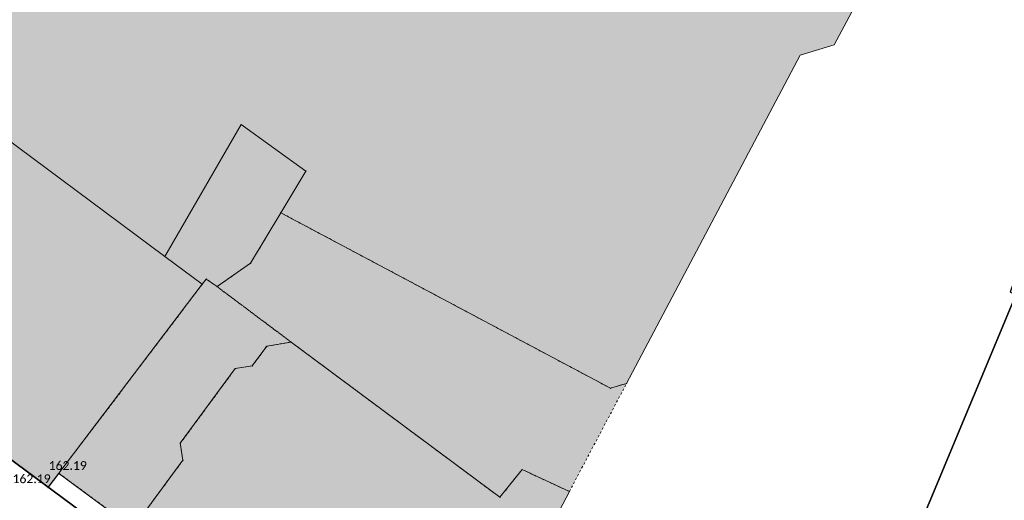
# Model space of a CAD drawing. Header units: metres. Extents: x 32397213 to 32398908, y 5500100 to 5502306.
# Tile 31 of 38: x 32398213 to 32398258, y 5500837 to 5500859. Entities that reach past the tile are written whole.
import ezdxf

# ---------------------------------------------------------------- set-up
doc = ezdxf.new("R2010")
doc.units = ezdxf.units.M
doc.header["$PDSIZE"] = 2.5
doc.linetypes.add('1', pattern=[0])
doc.linetypes.add('3', pattern=[0.26, 0.11, -0.15])
doc.layers.get('0').update_dxf_attribs({"linetype": 'CONTINUOUS'})
for name, color, linetype, lineweight, true_color in [('A_AX_Gebaeude', 7, '1', 18, 0x999999), ('A_AX_SonstigesBauwerkOderSonstigeEinrichtung', 7, '1', 18, 0xcccccc), ('H_GEBAEUDE_OEFFENTL', 1, '1', 13, 0xff0000), ('L_GEBAEUDE_OEFFENTL', 1, '1', 13, 0xff0000), ('S_GEBAEUDE_OEFFENTL', 1, '1', 13, 0xff0000)]:
    doc.layers.add(name, color=color, linetype=linetype, lineweight=lineweight, true_color=true_color)
for name, color, linetype, lineweight in [('AX_BesondererGebaeudepunkt_G2200', 7, '1', 18), ('AX_Flurstueck', 7, '1', 18), ('AX_Gebaeude', 7, '1', 18), ('AX_SonstigesBauwerkOderSonstigeEinrichtung', 7, '1', 18)]:
    doc.layers.add(name, color=color, linetype=linetype, lineweight=lineweight)
doc.styles.add('0', font='calibri.ttf')

# ---------------------------------------------------------------- blocks, each defined once
blk = doc.blocks.new('99')
at = {"color": 0}
blk.add_point((0, 0), dxfattribs=at)
blk = doc.blocks.new('-1')
at = {"color": 0}
blk.add_circle((0, 0), 0.5, dxfattribs=at)
blk.add_point((0, 0), dxfattribs=at)

msp = doc.modelspace()

# ---------------------------------------------------------------- hatches: boundary and pattern name
at = {"layer": 'A_AX_Gebaeude', "linetype": 'Continuous', "lineweight": 13}
for points in [[(32398210.714, 5500854.95), (32398219.459, 5500848.449), (32398222.935, 5500854.465), (32398225.881, 5500852.345), (32398224.741, 5500850.441), (32398239.749, 5500842.446), (32398240.486, 5500842.664), (32398248.39, 5500857.621), (32398249.933, 5500858.092), (32398254.524, 5500866.688), (32398254.085, 5500868.45), (32398249.683, 5500870.757), (32398254.319, 5500879.619), (32398229.364, 5500893.006), (32398209.514, 5500855.866)], [(32398219.459, 5500848.449), (32398210.714, 5500854.95), (32398203.674, 5500845.699), (32398214.152, 5500837.929), (32398214.636, 5500838.568), (32398221.163, 5500847.183)], [(32398219.459, 5500848.449), (32398221.163, 5500847.183), (32398221.345, 5500847.423), (32398221.836, 5500847.078), (32398223.365, 5500848.142), (32398224.741, 5500850.441), (32398225.881, 5500852.345), (32398222.935, 5500854.465)], [(32398225.207, 5500844.549), (32398224.105, 5500844.36), (32398223.437, 5500843.462), (32398222.668, 5500843.342), (32398220.164, 5500839.933), (32398220.284, 5500839.165), (32398218.474, 5500836.71), (32398218.65, 5500835.601), (32398230.395, 5500826.918), (32398234.473, 5500827.472), (32398237.591, 5500831.722), (32398236.97, 5500836.012), (32398237.88, 5500837.735), (32398235.726, 5500838.739), (32398234.717, 5500837.473)]]:
    msp.add_hatch(color=256, dxfattribs=at).paths.add_polyline_path(points, flags=0)
at = {"layer": 'A_AX_SonstigesBauwerkOderSonstigeEinrichtung', "linetype": 'Continuous', "lineweight": 13}
for points in [[(32398224.741, 5500850.441), (32398223.365, 5500848.142), (32398221.836, 5500847.078), (32398225.207, 5500844.549), (32398234.717, 5500837.473), (32398235.726, 5500838.739), (32398237.88, 5500837.735), (32398240.486, 5500842.664), (32398239.749, 5500842.446)], [(32398214.636, 5500838.568), (32398218.65, 5500835.601), (32398218.474, 5500836.71), (32398220.284, 5500839.165), (32398220.164, 5500839.933), (32398222.668, 5500843.342), (32398223.437, 5500843.462), (32398224.105, 5500844.36), (32398225.207, 5500844.549), (32398221.836, 5500847.078), (32398221.345, 5500847.423), (32398221.163, 5500847.183)]]:
    msp.add_hatch(color=256, dxfattribs=at).paths.add_polyline_path(points, flags=0)

# ---------------------------------------------------------------- linework, layer by layer
at = {"layer": 'AX_Flurstueck', "color": 7, "linetype": '1', "lineweight": 25, "ltscale": 0.5}
for points in [[(32398260.591, 5500929.8, 0), (32398253.085, 5500916.076, 0), (32398241.099, 5500890.097, 0), (32398228.374, 5500898.503, 0), (32398228.034, 5500897.863, 0), (32398219.578, 5500882.09, 0), (32398210.755, 5500865.618, 0), (32398202.569, 5500850.337, 0), (32398201.105, 5500847.604, 0), (32398230.274, 5500825.974, 0), (32398237.462, 5500820.816, 0), (32398239.401, 5500818.427, 0), (32398240.901, 5500813.18, 0), (32398245.869, 5500817.778, 0), (32398250.997, 5500830.093, 0), (32398251.247, 5500829.983, 0), (32398252.325, 5500832.562, 0), (32398258.233, 5500846.726, 0)], [(32398242.65, 5500796.687, 0), (32398242.1, 5500804.734, 0), (32398240.901, 5500813.18, 0), (32398239.401, 5500818.427, 0), (32398237.462, 5500820.816, 0), (32398230.274, 5500825.974, 0), (32398201.105, 5500847.604, 0), (32398187.291, 5500857.733, 0), (32398179.514, 5500863.437, 0), (32398168.038, 5500870.674, 0), (32398158.812, 5500877.06, 0)]]:
    msp.add_polyline3d(points, dxfattribs=at)
msp.add_polyline3d([(32398258.233, 5500846.726, 0), (32398252.325, 5500832.562, 0), (32398271.399, 5500824.866, 0), (32398274.078, 5500829.214, 0), (32398276.137, 5500833.352, 0), (32398277.196, 5500837.12, 0), (32398277.536, 5500838.299, 0), (32398280.745, 5500853.736, 0), (32398283.083, 5500864.108, 0), (32398266.21, 5500870.865, 0), (32398257.953, 5500846.826, 0)], close=True, dxfattribs=at)
at = {"layer": 'AX_Gebaeude', "color": 7, "linetype": '1', "lineweight": 13, "ltscale": 0.5}
for points in [[(32398210.714, 5500854.95, 0), (32398219.459, 5500848.449, 0), (32398222.935, 5500854.465, 0), (32398225.881, 5500852.345, 0), (32398224.741, 5500850.441, 0), (32398239.749, 5500842.446, 0), (32398240.486, 5500842.664, 0), (32398248.39, 5500857.621, 0), (32398249.933, 5500858.092, 0), (32398254.524, 5500866.688, 0), (32398254.085, 5500868.45, 0), (32398249.683, 5500870.757, 0), (32398254.319, 5500879.619, 0), (32398229.364, 5500893.006, 0), (32398209.514, 5500855.866, 0)], [(32398219.459, 5500848.449, 0), (32398210.714, 5500854.95, 0), (32398203.674, 5500845.699, 0), (32398214.152, 5500837.929, 0), (32398214.636, 5500838.568, 0), (32398221.163, 5500847.183, 0)], [(32398219.459, 5500848.449, 0), (32398221.163, 5500847.183, 0), (32398221.345, 5500847.423, 0), (32398221.836, 5500847.078, 0), (32398223.365, 5500848.142, 0), (32398224.741, 5500850.441, 0), (32398225.881, 5500852.345, 0), (32398222.935, 5500854.465, 0)], [(32398225.207, 5500844.549, 0), (32398224.105, 5500844.36, 0), (32398223.437, 5500843.462, 0), (32398222.668, 5500843.342, 0), (32398220.164, 5500839.933, 0), (32398220.284, 5500839.165, 0), (32398218.474, 5500836.71, 0), (32398218.65, 5500835.601, 0), (32398230.395, 5500826.918, 0), (32398234.473, 5500827.472, 0), (32398237.591, 5500831.722, 0), (32398236.97, 5500836.012, 0), (32398237.88, 5500837.735, 0), (32398235.726, 5500838.739, 0), (32398234.717, 5500837.473, 0)]]:
    msp.add_polyline3d(points, close=True, dxfattribs=at)
at = {"layer": 'AX_SonstigesBauwerkOderSonstigeEinrichtung', "color": 7, "linetype": '3', "lineweight": 13, "ltscale": 0.5}
for points in [[(32398224.741, 5500850.441, 0), (32398223.365, 5500848.142, 0), (32398221.836, 5500847.078, 0), (32398225.207, 5500844.549, 0), (32398234.717, 5500837.473, 0), (32398235.726, 5500838.739, 0), (32398237.88, 5500837.735, 0), (32398240.486, 5500842.664, 0), (32398239.749, 5500842.446, 0)], [(32398214.636, 5500838.568, 0), (32398218.65, 5500835.601, 0), (32398218.474, 5500836.71, 0), (32398220.284, 5500839.165, 0), (32398220.164, 5500839.933, 0), (32398222.668, 5500843.342, 0), (32398223.437, 5500843.462, 0), (32398224.105, 5500844.36, 0), (32398225.207, 5500844.549, 0), (32398221.836, 5500847.078, 0), (32398221.345, 5500847.423, 0), (32398221.163, 5500847.183, 0)]]:
    msp.add_polyline3d(points, close=True, dxfattribs=at)
at = {"layer": 'L_GEBAEUDE_OEFFENTL', "color": 1, "ltscale": 0.5, "true_color": 0xff0000}
msp.add_polyline3d([(32398203.708, 5500845.782, 162.395), (32398214.154, 5500837.923, 162.185), (32398214.637, 5500838.555, 162.185), (32398230.395, 5500826.911, 162.322), (32398234.477, 5500827.468, 162.466)], dxfattribs=at)

# ---------------------------------------------------------------- block references
at = {"layer": 'AX_BesondererGebaeudepunkt_G2200', "color": 7, "xscale": 0.05, "yscale": 0.05, "zscale": 0.05}
for p in [(32398222.935, 5500854.465), (32398225.881, 5500852.345), (32398224.741, 5500850.441), (32398219.459, 5500848.449), (32398223.365, 5500848.142), (32398221.345, 5500847.423), (32398221.163, 5500847.183), (32398221.836, 5500847.078), (32398225.207, 5500844.549), (32398224.105, 5500844.36), (32398222.668, 5500843.342), (32398223.437, 5500843.462), (32398239.749, 5500842.446), (32398240.486, 5500842.664), (32398220.164, 5500839.933), (32398220.284, 5500839.165), (32398235.726, 5500838.739), (32398214.636, 5500838.568), (32398214.152, 5500837.929), (32398234.717, 5500837.473), (32398237.88, 5500837.735)]:
    msp.add_blockref('99', p, dxfattribs=at)
at = {"layer": 'S_GEBAEUDE_OEFFENTL', "color": 1, "true_color": 0xff0000, "xscale": 0.05, "yscale": 0.05, "zscale": 0.05}
for p in [(32398214.637, 5500838.555, 162.185), (32398214.154, 5500837.923, 162.185)]:
    msp.add_blockref('-1', p, dxfattribs=at)

# ---------------------------------------------------------------- texts
at = {"layer": 'H_GEBAEUDE_OEFFENTL', "color": 1, "true_color": 0xff0000, "char_height": 0.4, "attachment_point": 1, "style": '0'}
for insert in [(32398214.17, 5500839.12, 162.185), (32398212.524, 5500838.519, 162.185)]:
    msp.add_mtext('162.19', dxfattribs=dict(at, insert=insert))

doc.saveas('drawing.dxf')
